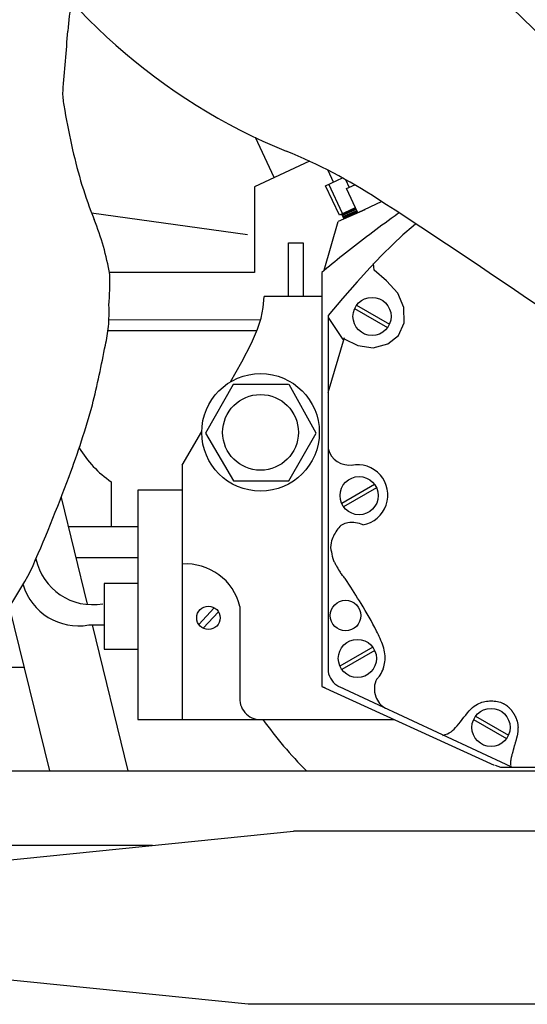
# Model space of a CAD drawing. Extents: x 0.9 to 11.8, y 2 to 8.4.
# Tile 9 of 15: x 5.5 to 6.3, y 2.3 to 3.9. Entities that reach past the tile are written whole.
import ezdxf

# ---------------------------------------------------------------- set-up
doc = ezdxf.new("R2010")
doc.units = 0
doc.header["$MEASUREMENT"] = 0
doc.linetypes.add('solid', pattern=[0])
doc.layers.add('10', color=1, linetype='solid')
doc.layers.add('lines & arcs', color=1, linetype='solid')

msp = doc.modelspace()

# ---------------------------------------------------------------- linework, layer by layer
at = {"layer": '10', "color": 7, "linetype": 'solid'}
for centre, radius, start, end in [((150.2417, 151.9941), 206.5185, 225.567271, 225.990796), ((6.3099, 4.5449), 0.9545, 208.9134, 247.843), ((5.6184, 2.8469), 0.8789, 56.9766, 67.843), ((-0.8511, -7.1064), 12.75, 54.6033, 56.97658)]:
    msp.add_arc(centre, radius, start, end, dxfattribs=at)
at = {"layer": 'lines & arcs', "color": 5, "linetype": 'solid'}
for p, q in [((5.9306, 3.6183), (5.9004, 3.6829)), ((5.9872, 3.6447), (5.8989, 3.6035)), ((6.0261, 3.6112), (6.0174, 3.63)), ((6.0133, 3.6053), (6.0403, 3.6179)), ((6.0451, 3.6153), (6.051, 3.6026)), ((5.8989, 3.6035), (5.8989, 3.4655)), ((6.0353, 3.5581), (6.0133, 3.6053)), ((6.0405, 3.5605), (6.0185, 3.6077)), ((6.0468, 3.6007), (6.06, 3.6068)), ((6.065, 3.5616), (6.0468, 3.6007)), ((6.0762, 3.5667), (6.0334, 3.5477)), ((6.061, 3.57), (6.0353, 3.5581)), ((6.0618, 3.5683), (6.04, 3.5594)), ((6.0625, 3.5668), (6.0407, 3.5579)), ((6.0634, 3.565), (6.0416, 3.556)), ((6.1037, 3.5797), (6.065, 3.5616)), ((5.6367, 3.5615), (5.8876, 3.5266)), ((6.043, 3.5515), (6.0391, 3.5598)), ((6.0641, 3.5635), (6.0423, 3.5545)), ((6.0643, 3.563), (6.043, 3.5531)), ((6.0111, 3.4697), (6.0334, 3.5477)), ((6.1539, 3.5405), (6.1376, 3.5262)), ((6.1582, 3.5441), (6.1539, 3.5405)), ((6.1376, 3.5262), (6.1211, 3.5107)), ((5.9537, 3.5132), (5.9772, 3.5132)), ((5.9537, 3.4273), (5.9537, 3.5132)), ((5.9772, 3.5132), (5.9772, 3.4273)), ((6.1211, 3.5107), (6.1036, 3.4935)), ((6.1036, 3.4935), (6.0848, 3.4737)), ((6.0848, 3.4737), (6.0639, 3.4507)), ((6.0915, 3.4697), (6.0904, 3.4802)), ((6.1109, 3.4522), (6.0915, 3.4697)), ((5.8989, 3.4655), (5.6654, 3.4655)), ((6.007, 3.4656), (6.007, 2.7999)), ((6.0639, 3.4507), (6.0404, 3.4238)), ((6.1294, 3.4323), (6.1109, 3.4522)), ((5.9126, 3.4093), (5.9146, 3.4273)), ((6.007, 3.4273), (5.9146, 3.4273)), ((6.0404, 3.4238), (6.0173, 3.3964)), ((6.1392, 3.4092), (6.1294, 3.4323)), ((5.9094, 3.3923), (5.9126, 3.4093)), ((6.0599, 3.4076), (6.1129, 3.377)), ((6.063, 3.413), (6.1159, 3.3824)), ((6.1395, 3.3847), (6.1392, 3.4092)), ((5.6647, 3.3903), (5.9084, 3.3893)), ((5.9036, 3.3743), (5.9094, 3.3923)), ((6.0173, 3.3964), (6.0173, 2.8237)), ((6.0412, 3.3579), (6.0176, 3.3932)), ((5.8938, 3.3519), (5.9036, 3.3743)), ((6.1304, 3.3646), (6.1395, 3.3847)), ((5.6631, 3.3723), (5.9027, 3.3723)), ((6.0173, 3.2725), (6.0436, 3.361)), ((6.0431, 3.3592), (6.0648, 3.3482)), ((6.1133, 3.3507), (6.1304, 3.3646)), ((5.8782, 3.3221), (5.8938, 3.3519)), ((6.0648, 3.3482), (6.0896, 3.3447)), ((6.0896, 3.3447), (6.1133, 3.3507)), ((5.8601, 3.2898), (5.8782, 3.3221)), ((5.8643, 3.2857), (5.8202, 3.2072)), ((5.9535, 3.2857), (5.8643, 3.2857)), ((5.998, 3.2072), (5.9544, 3.2854)), ((5.7822, 3.1558), (5.8139, 3.2101)), ((5.8202, 3.2072), (5.8649, 3.1303)), ((5.9538, 3.1303), (5.998, 3.2072)), ((5.7822, 3.1558), (5.7822, 2.7465)), ((5.6682, 3.1292), (5.6682, 3.0572)), ((5.8649, 3.1303), (5.9538, 3.1303)), ((6.092, 3.1246), (6.0391, 3.094)), ((5.7112, 3.1157), (5.7112, 2.7465)), ((5.7822, 3.1157), (5.7112, 3.1157)), ((6.0951, 3.1193), (6.0421, 3.0887)), ((5.5877, 3.1035), (5.6295, 2.9319)), ((5.599, 3.0572), (5.7101, 3.0572)), ((5.6112, 3.0072), (5.7112, 3.0072)), ((5.6572, 2.9653), (5.6572, 2.86)), ((5.7112, 2.9653), (5.6572, 2.9653)), ((5.5044, 2.9281), (5.5688, 2.664)), ((5.8092, 2.8995), (5.834, 2.9265)), ((5.8408, 2.92), (5.8163, 2.8933)), ((5.8752, 2.9282), (5.8752, 2.7809)), ((5.6321, 2.8988), (5.6563, 2.8988)), ((5.6376, 2.8988), (5.6948, 2.664)), ((5.6572, 2.86), (5.7112, 2.86)), ((6.0893, 2.8628), (6.0363, 2.8322)), ((6.0923, 2.8574), (6.0393, 2.8268)), ((5.4282, 2.8309), (5.5281, 2.8309)), ((6.007, 2.7999), (6.2846, 2.6733)), ((6.007, 2.7999), (6.0122, 2.7982)), ((6.0348, 2.7999), (6.3111, 2.671)), ((6.2573, 2.7712), (6.2598, 2.7724)), ((6.2598, 2.7724), (6.2622, 2.7735)), ((6.2622, 2.7735), (6.2647, 2.7743)), ((6.2647, 2.7743), (6.2671, 2.775)), ((6.2671, 2.775), (6.2696, 2.7755)), ((6.2696, 2.7755), (6.2721, 2.776)), ((6.2721, 2.776), (6.2746, 2.7763)), ((6.2746, 2.7763), (6.2771, 2.7765)), ((6.2771, 2.7765), (6.2796, 2.7765)), ((6.2796, 2.7765), (6.2821, 2.7765)), ((6.2821, 2.7765), (6.2846, 2.7763)), ((6.2846, 2.7763), (6.2871, 2.7759)), ((6.2871, 2.7759), (6.2895, 2.7755)), ((6.2895, 2.7755), (6.2919, 2.7749)), ((6.2919, 2.7749), (6.2943, 2.7743)), ((6.2943, 2.7743), (6.2966, 2.7734)), ((6.2966, 2.7734), (6.2988, 2.7725)), ((6.2988, 2.7725), (6.3001, 2.7719)), ((6.2386, 2.7537), (6.2414, 2.7571)), ((6.2414, 2.7571), (6.2442, 2.7603)), ((6.2442, 2.7603), (6.247, 2.7632)), ((6.247, 2.7632), (6.2497, 2.7657)), ((6.2497, 2.7657), (6.2523, 2.7679)), ((6.2523, 2.7679), (6.2548, 2.7697)), ((6.2548, 2.7697), (6.2573, 2.7712)), ((5.7112, 2.7465), (5.7822, 2.7465)), ((5.7822, 2.7465), (6.1241, 2.7465)), ((6.2274, 2.7398), (6.2301, 2.7431)), ((6.2301, 2.7431), (6.2329, 2.7467)), ((6.2329, 2.7467), (6.2357, 2.7502)), ((6.2357, 2.7502), (6.2386, 2.7537)), ((6.2513, 2.7465), (6.3043, 2.7159)), ((6.2544, 2.7518), (6.3073, 2.7212)), ((6.2092, 2.7237), (6.2122, 2.7253)), ((6.2122, 2.7253), (6.215, 2.727)), ((6.215, 2.727), (6.2175, 2.729)), ((6.2175, 2.729), (6.2199, 2.7313)), ((6.2199, 2.7313), (6.2224, 2.7338)), ((6.2224, 2.7338), (6.2248, 2.7366)), ((6.2248, 2.7366), (6.2274, 2.7398)), ((6.2019, 2.7211), (6.2058, 2.7223)), ((6.2058, 2.7223), (6.2092, 2.7237)), ((5.2038, 2.664), (6.9739, 2.664)), ((6.2859, 2.6729), (6.2943, 2.6701)), ((6.2943, 2.6701), (6.6236, 2.6701)), ((5.4202, 2.5122), (5.9617, 2.5669)), ((6.5181, 2.5669), (5.9617, 2.5669)), ((5.7349, 2.544), (4.61, 2.544)), ((5.8885, 2.2884), (5.4202, 2.336)), ((6.5181, 2.2884), (5.8885, 2.2884))]:
    msp.add_line(p, q, dxfattribs=at)
for centre, radius in [((6.0879, 3.395), 0.0307), ((5.9085, 3.2085), 0.0946), ((5.9085, 3.2085), 0.0609), ((6.0671, 3.1067), 0.0307), ((6.0453, 2.9138), 0.0246), ((5.8247, 2.9101), 0.0188), ((6.0643, 2.8448), 0.0307), ((6.2793, 2.7338), 0.0307)]:
    msp.add_circle(centre, radius, dxfattribs=at)
for centre, radius, start, end in [((6.442, 3.7783), 0.8471, 171.5775, 174.8608), ((12.4707, 3.2361), 6.9002, 174.86077, 175.66742), ((5.6397, 3.7537), 0.0496, 175.6674, 185.1916), ((5.8389, 3.7718), 0.2496, 185.1916, 190.4921), ((7.5013, 4.0796), 1.9403, 190.4921, 192.3927), ((6.296, 3.8148), 0.7062, 192.3927, 201.9439), ((5.2428, 3.3905), 0.4292, 9.6839, 21.9439), ((7.2504, 1.9808), 1.9367, 125.7556, 128.6633), ((7.2504, 1.9808), 1.9367, 125.2925, 125.7556), ((7.2504, 1.9808), 1.9367, 128.6633, 129.9446), ((5.1714, 3.4506), 0.4947, 355.6378, 361.4033), ((5.4356, 3.401), 0.2293, 354.5103, 362.9816), ((5.4431, 3.4003), 0.2218, 346.6067, 354.5103), ((3.396, 3.7874), 2.305, 346.5831, 349.0332), ((4.2368, 3.6452), 1.4552, 339.5925, 344.3489), ((5.7642, 3.271), 0.1713, 210.6788, 235.9198), ((6.0506, 3.1901), 0.0342, 192.6988, 281.1497), ((6.0646, 3.1077), 0.0488, 280.275, 461.7868), ((3.0636, 4.0816), 2.7069, 336.1055, 339.5925), ((6.053, 3.0383), 0.0252, 99.1586, 143.5152), ((6.0557, 3.0216), 0.042, 65.0897, 99.1586), ((6.0871, 3.013), 0.0676, 143.5152, 161.8525), ((6.0518, 3.0246), 0.0305, 161.8525, 189.3072), ((6.2184, 3.0519), 0.1992, 189.3072, 193.4007), ((5.6381, 3.0242), 0.0928, 191.8308, 280.3777), ((5.7889, 2.9081), 0.0887, 13.0962, 94.3199), ((6.0384, 3.009), 0.0142, 193.4007, 208.7795), ((7.0193, 3.5478), 1.1333, 208.7795, 209.0701), ((6.2687, 3.1306), 0.2746, 209.0701, 209.6605), ((6.9185, 3.5006), 1.0224, 209.6605, 210.2723), ((4.931, 3.3098), 0.6888, 319.3245, 331.887), ((6.1291, 3.0398), 0.1083, 210.2723, 212.1521), ((6.0512, 2.9908), 0.0163, 212.1521, 223.6779), ((5.9929, 2.9352), 0.0643, 37.8886, 43.6779), ((5.6154, 2.99), 0.0928, 196.6126, 280.3777), ((5.9797, 2.925), 0.081, 32.553, 37.8886), ((3.935, 1.6197), 2.5068, 31.5944, 32.553), ((5.4828, 2.5717), 0.6897, 27.3783, 31.5944), ((5.9284, 2.8024), 0.1879, 19.2963, 27.3783), ((6.0514, 2.8455), 0.0576, 6.4801, 19.2963), ((6.0543, 2.8458), 0.0547, 353.3261, 366.4801), ((6.0586, 2.8453), 0.0503, 340.6734, 353.3261), ((6.0485, 2.8283), 0.0316, 188.2269, 244.1662), ((6.0508, 2.848), 0.0586, 328.9522, 340.6734), ((6.1268, 2.7956), 0.0352, 152.0176, 176.2547), ((6.0598, 2.8498), 0.0523, 312.327, 318.4909), ((6.0854, 2.8272), 0.0182, 318.4909, 328.9522), ((6.1268, 2.7956), 0.0352, 176.2547, 200.4919), ((5.9085, 2.7797), 0.0333, 177.8796, 275.7228), ((6.1268, 2.7956), 0.0352, 200.4919, 220.799), ((6.1268, 2.7956), 0.0352, 220.799, 241.106), ((6.2739, 2.7264), 0.0525, 59.777, 60.8859), ((6.2961, 2.7644), 0.00849, 57.0189, 59.777), ((6.0357, 2.3632), 0.4867, 56.7727, 57.0189), ((6.2952, 2.7594), 0.0131, 55.2731, 56.7727), ((6.2761, 2.7318), 0.0468, 53.7774, 55.2731), ((6.276, 2.7317), 0.0468, 52.2828, 53.7774), ((6.276, 2.7317), 0.0469, 50.7885, 52.2828), ((6.2759, 2.7315), 0.0471, 49.2976, 50.7885), ((6.2759, 2.7315), 0.0471, 47.8036, 49.2976), ((6.2757, 2.7314), 0.0473, 46.3123, 47.8036), ((6.2756, 2.7312), 0.0475, 44.8201, 46.3123), ((6.2758, 2.7314), 0.0472, 43.3228, 44.8201), ((6.275, 2.7307), 0.0483, 41.8466, 43.3228), ((6.2753, 2.731), 0.0478, 40.3635, 41.8466), ((6.2739, 2.7298), 0.0497, 38.9198, 40.3635), ((6.2746, 2.7303), 0.0488, 37.4625, 38.9198), ((6.2732, 2.7292), 0.0506, 36.0392, 37.4625), ((6.2738, 2.7297), 0.0498, 34.6047, 36.0392), ((6.2727, 2.7289), 0.0512, 33.1933, 34.6047), ((6.2731, 2.7292), 0.0507, 31.7756, 33.1933), ((6.4909, 3.1673), 0.7155, 216.0203, 224.6974), ((6.2725, 2.7288), 0.0515, 30.3702, 31.7756), ((6.2725, 2.7288), 0.0514, 28.9635, 30.3702), ((6.2724, 2.7288), 0.0515, 27.5585, 28.9635), ((6.2722, 2.7286), 0.0518, 26.157, 27.5585), ((6.273, 2.729), 0.0509, 24.7467, 26.157), ((6.2707, 2.728), 0.0534, 23.3697, 24.7467), ((6.2755, 2.7301), 0.0482, 21.9238, 23.3697), ((6.2671, 2.7267), 0.0573, 20.5978, 21.9238), ((6.2806, 2.7317), 0.0428, 18.9765, 20.5978), ((6.2718, 2.7287), 0.0521, 17.5066, 18.9765), ((6.288, 2.7338), 0.0352, 15.5355, 17.5066), ((6.2781, 2.7311), 0.0454, 13.8001, 15.5355), ((6.2898, 2.734), 0.0333, 11.6354, 13.8001), ((6.2824, 2.7324), 0.0409, 9.6818, 11.6354), ((6.2699, 2.7332), 0.0534, 349.5753, 351.4404), ((6.2576, 2.7351), 0.0658, 351.4404, 353.1204), ((6.2889, 2.7335), 0.0344, 7.456, 9.6818), ((6.2838, 2.7329), 0.0395, 5.38, 7.456), ((6.2741, 2.7331), 0.0491, 353.1204, 355.0668), ((6.2859, 2.7331), 0.0374, 3.1898, 5.38), ((6.2723, 2.7332), 0.051, 355.0668, 356.9767), ((6.2826, 2.7329), 0.0407, 1.0901, 3.1898), ((6.2789, 2.7329), 0.0443, 356.9767, 359.0137), ((6.2806, 2.7329), 0.0426, 359.0137, 361.0901), ((5.7015, 2.891), 0.6434, 343.5172, 343.7789), ((6.1862, 2.75), 0.1386, 343.7789, 344.5101), ((6.0149, 2.7974), 0.3164, 344.5101, 344.994), ((6.2258, 2.7409), 0.098, 344.994, 346.0495), ((6.1459, 2.7608), 0.1804, 346.0495, 346.8275), ((6.2524, 2.7358), 0.071, 346.8275, 348.3097), ((6.2266, 2.7412), 0.0974, 348.3097, 349.5753), ((6.4365, 2.6575), 0.1277, 163.3171, 163.9887), ((7.3581, 2.3813), 1.0898, 163.1701, 163.3171), ((6.6218, 2.604), 0.3206, 162.8991, 163.1701), ((7.7941, 2.2433), 1.5471, 162.8162, 162.8991), ((4.9169, 3.1331), 1.4645, 342.8138, 342.9014), ((4.9129, 3.1344), 1.4687, 342.9014, 342.9782), ((3.8979, 3.4451), 2.5302, 342.9782, 343.0367), ((6.1354, 2.7626), 0.191, 343.0367, 343.5172), ((6.351, 2.6759), 0.0403, 176.394, 178.8346), ((6.3425, 2.6764), 0.0318, 173.6481, 176.394), ((6.3644, 2.674), 0.0539, 171.7171, 173.6481), ((6.3476, 2.6764), 0.0369, 169.3832, 171.7171), ((6.395, 2.6675), 0.0851, 168.0477, 169.3832), ((6.3597, 2.675), 0.049, 166.2874, 168.0477), ((6.4694, 2.6482), 0.162, 165.5053, 166.2874), ((6.3885, 2.6691), 0.0784, 164.381, 165.5053), ((6.6736, 2.5894), 0.3744, 163.9887, 164.381), ((6.3421, 2.676), 0.0314, 178.8346, 181.7361), ((6.346, 2.6762), 0.0353, 181.7361, 184.4729), ((6.3221, 2.6743), 0.0113, 184.4729, 187.243), ((6.6205, 2.7122), 0.3122, 187.243, 187.7462)]:
    msp.add_arc(centre, radius, start, end, dxfattribs=at)

doc.saveas('drawing.dxf')
